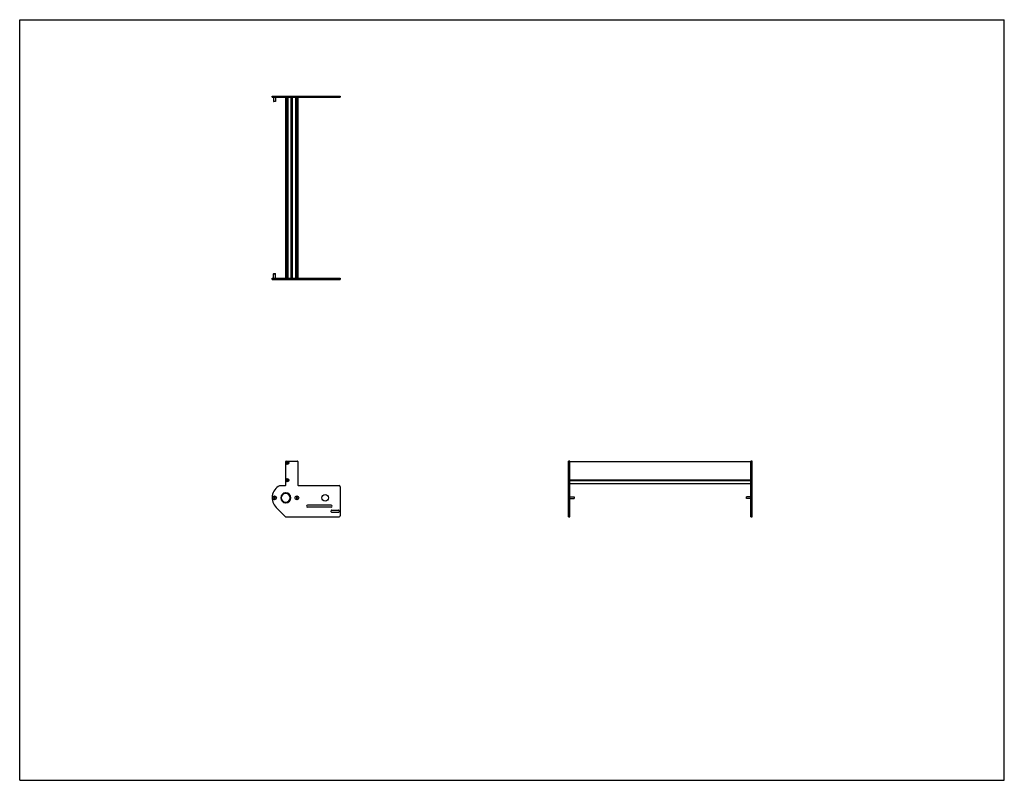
# Model space of a CAD drawing. Header units: inches. Extents: x 0 to 110, y 0 to 85.
import ezdxf

# ---------------------------------------------------------------- set-up
doc = ezdxf.new("R2010")
doc.units = ezdxf.units.IN
doc.header["$LTSCALE"] = 6.05
doc.header["$MEASUREMENT"] = 0
doc.layers.get('0').update_dxf_attribs({"linetype": 'CONTINUOUS'})
for name, color, linetype in [('350667_BL6', 7, 'CONTINUOUS'), ('350668_BL2', 7, 'CONTINUOUS'), ('350669_20_BL7', 7, 'CONTINUOUS'), ('930412M_BL1', 7, 'CONTINUOUS'), ('930412M_BL3', 7, 'CONTINUOUS'), ('930412M_BL8', 7, 'CONTINUOUS'), ('930516M_BL0', 7, 'CONTINUOUS'), ('930516M_BL4', 7, 'CONTINUOUS'), ('930516M_BL5', 7, 'CONTINUOUS'), ('930516M_BL9', 7, 'CONTINUOUS')]:
    doc.layers.add(name, color=color, linetype=linetype)

# ---------------------------------------------------------------- blocks, each defined once
blk = doc.blocks.new('930516M_BL0', base_point=(28.47, 44))
at = {"layer": '930516M_BL0', "color": 7, "linetype": 'CONTINUOUS'}
for p, q in [((28.37, 56.61), (28.38, 56.62)), ((28.37, 56.61), (28.57, 56.61)), ((28.37, 56.11), (28.37, 56.61)), ((28.38, 56.62), (28.56, 56.62)), ((28.57, 56.61), (28.56, 56.62)), ((28.57, 56.11), (28.57, 56.61)), ((28.47, 31.64), (28.41, 31.61)), ((28.41, 31.61), (28.41, 31.54)), ((28.41, 31.54), (28.47, 31.51)), ((28.53, 31.61), (28.47, 31.64)), ((28.47, 31.51), (28.53, 31.54)), ((28.53, 31.54), (28.53, 31.61))]:
    blk.add_line(p, q, dxfattribs=at)
blk.add_circle((28.47, 31.57), 0.197, dxfattribs=at)
blk = doc.blocks.new('930412M_BL1', base_point=(29.9, 45.89))
at = {"layer": '930412M_BL1', "color": 7, "linetype": 'CONTINUOUS'}
for p, q in [((29.86, 56.46), (29.94, 56.46)), ((29.86, 56.45), (29.94, 56.45)), ((29.9, 35.54), (29.85, 35.51)), ((29.85, 35.51), (29.85, 35.45)), ((29.85, 35.45), (29.9, 35.42)), ((29.95, 35.51), (29.9, 35.54)), ((29.9, 35.42), (29.95, 35.45)), ((29.95, 35.45), (29.95, 35.51))]:
    blk.add_line(p, q, dxfattribs=at)
blk.add_circle((29.9, 35.48), 0.157, dxfattribs=at)
blk = doc.blocks.new('350668_BL2', base_point=(44.82, 42.78))
at = {"layer": '350668_BL2', "color": 7, "linetype": 'CONTINUOUS'}
for p, q in [((28.19, 56.11), (35.81, 56.11)), ((28.19, 55.98), (28.19, 56.11)), ((29.03, 55.98), (29.03, 56.11)), ((29.72, 56.11), (29.72, 55.98)), ((31.08, 56.11), (31.08, 55.98)), ((35.81, 56.11), (35.81, 55.98)), ((28.19, 55.98), (29.72, 55.98)), ((29.72, 55.98), (35.81, 55.98)), ((29.72, 32.99), (29.72, 35.61)), ((29.78, 35.67), (31.02, 35.67)), ((31.08, 35.61), (31.08, 32.99)), ((61.33, 29.44), (61.33, 35.67)), ((61.46, 35.67), (61.33, 35.67)), ((61.46, 29.44), (61.46, 35.67)), ((29.03, 32.93), (29.66, 32.93)), ((29.69, 32.14), (29.69, 32.07)), ((29.75, 32.07), (29.75, 32.14)), ((31.14, 32.93), (35.68, 32.93)), ((35.81, 32.81), (35.81, 29.57)), ((61.46, 32.93), (61.33, 32.93)), ((29.69, 31.08), (29.69, 31.01)), ((29.75, 31.01), (29.75, 31.08)), ((29.66, 29.48), (28.64, 30.5)), ((32.16, 30.77), (34.78, 30.77)), ((34.78, 30.52), (32.16, 30.52)), ((34.81, 30), (34.81, 30.13)), ((34.87, 30.19), (35.62, 30.19)), ((35.62, 29.94), (34.87, 29.94)), ((35.68, 30.13), (35.68, 30)), ((29.75, 29.44), (35.68, 29.44)), ((61.33, 29.44), (61.46, 29.44))]:
    blk.add_line(p, q, dxfattribs=at)
for centre, radius in [((29.9, 35.48), 0.175), ((29.9, 33.54), 0.175), ((34.12, 31.57), 0.375), ((28.47, 31.57), 0.21), ((30.97, 31.57), 0.21)]:
    blk.add_circle(centre, radius, dxfattribs=at)
for centre, radius, start, end in [((29.78, 35.61), 0.06, 90, 180), ((31.02, 35.61), 0.06, 0, 90), ((29.72, 31.57), 1.52, 116.9083, 225), ((29.72, 31.57), 0.562, 93.0572, 266.9428), ((29.72, 31.57), 0.5, 93.4398, 266.5602), ((29.66, 32.99), 0.06, 270, 360), ((29.72, 31.57), 0.562, 273.0572, 86.9428), ((29.72, 31.57), 0.5, 273.4398, 86.5602), ((31.14, 32.99), 0.06, 180, 270), ((35.68, 32.81), 0.125, 0, 90), ((32.16, 30.64), 0.125, 90, 270), ((34.78, 30.64), 0.125, 270, 90), ((34.87, 30.13), 0.06, 90, 180), ((34.87, 30), 0.06, 180, 270), ((35.62, 30.13), 0.06, 0, 90), ((35.62, 30), 0.06, 270, 360), ((29.75, 29.57), 0.125, 225, 270), ((35.68, 29.57), 0.125, 270, 360)]:
    blk.add_arc(centre, radius, start, end, dxfattribs=at)
blk = doc.blocks.new('930412M_BL3', base_point=(29.9, 33.54))
at = {"layer": '930412M_BL3', "color": 7, "linetype": 'CONTINUOUS'}
for p, q in [((29.9, 33.6), (29.85, 33.57)), ((29.85, 33.57), (29.85, 33.51)), ((29.85, 33.51), (29.9, 33.49)), ((29.95, 33.57), (29.9, 33.6)), ((29.9, 33.49), (29.95, 33.51)), ((29.95, 33.51), (29.95, 33.57))]:
    blk.add_line(p, q, dxfattribs=at)
blk.add_circle((29.9, 33.54), 0.157, dxfattribs=at)
blk = doc.blocks.new('930516M_BL4', base_point=(46.37, 31.57))
at = {"layer": '930516M_BL4', "color": 7, "linetype": 'CONTINUOUS'}
for p, q in [((30.97, 31.64), (30.91, 31.61)), ((30.91, 31.61), (30.91, 31.54)), ((30.91, 31.54), (30.97, 31.51)), ((31.03, 31.61), (30.97, 31.64)), ((30.97, 31.51), (31.03, 31.54)), ((31.03, 31.54), (31.03, 31.61)), ((61.46, 31.67), (61.95, 31.67)), ((61.46, 31.48), (61.95, 31.48)), ((61.95, 31.67), (61.95, 31.48)), ((61.95, 31.67), (61.96, 31.67)), ((61.95, 31.48), (61.96, 31.48)), ((61.96, 31.67), (61.96, 31.48))]:
    blk.add_line(p, q, dxfattribs=at)
blk.add_circle((30.97, 31.57), 0.197, dxfattribs=at)
blk = doc.blocks.new('930516M_BL5', base_point=(28.47, 76.09))
at = {"layer": '930516M_BL5', "color": 7, "linetype": 'CONTINUOUS'}
for p, q in [((28.37, 76.34), (28.37, 75.85)), ((28.57, 76.34), (28.57, 75.85)), ((28.37, 75.85), (28.38, 75.84)), ((28.57, 75.85), (28.37, 75.85)), ((28.56, 75.84), (28.38, 75.84)), ((28.57, 75.85), (28.56, 75.84))]:
    blk.add_line(p, q, dxfattribs=at)
blk = doc.blocks.new('350667_BL6', base_point=(55.01, 52.96))
at = {"layer": '350667_BL6', "color": 7, "linetype": 'CONTINUOUS'}
for p, q in [((28.19, 76.34), (28.19, 76.47)), ((28.19, 76.47), (35.81, 76.47)), ((28.19, 76.34), (35.81, 76.34)), ((29.03, 76.34), (29.03, 76.47)), ((29.72, 76.47), (29.72, 76.34)), ((31.08, 76.47), (31.08, 76.34)), ((35.81, 76.47), (35.81, 76.34)), ((81.82, 35.67), (81.69, 35.67)), ((81.69, 29.44), (81.69, 35.67)), ((81.82, 29.44), (81.82, 35.67)), ((81.82, 32.93), (81.69, 32.93)), ((81.69, 29.44), (81.82, 29.44))]:
    blk.add_line(p, q, dxfattribs=at)
blk = doc.blocks.new('350669_20_BL7', base_point=(55.7, 54.76))
at = {"layer": '350669_20_BL7', "color": 7, "linetype": 'CONTINUOUS'}
for p, q in [((29.72, 56.11), (29.72, 76.34)), ((29.78, 56.11), (29.78, 76.34)), ((29.86, 76.34), (29.86, 56.11)), ((29.94, 76.34), (29.94, 56.11)), ((30.34, 56.11), (30.34, 76.34)), ((30.46, 56.11), (30.46, 76.34)), ((30.86, 56.11), (30.86, 76.34)), ((30.94, 56.11), (30.94, 76.34)), ((31.03, 56.11), (31.03, 76.34)), ((31.08, 76.34), (31.08, 56.11)), ((61.46, 35.61), (81.69, 35.61)), ((61.46, 33.67), (61.46, 35.48)), ((81.69, 33.64), (81.69, 35.48)), ((61.46, 33.59), (81.69, 33.59)), ((61.46, 33.5), (81.69, 33.5)), ((61.46, 33.21), (61.46, 33.45)), ((61.46, 33.18), (81.69, 33.18)), ((81.69, 33.21), (81.69, 33.42))]:
    blk.add_line(p, q, dxfattribs=at)
blk = doc.blocks.new('930412M_BL8', base_point=(29.9, 76))
at = {"layer": '930412M_BL8', "color": 7, "linetype": 'CONTINUOUS'}
for p, q in [((29.94, 76), (29.86, 76)), ((29.94, 75.99), (29.86, 75.99))]:
    blk.add_line(p, q, dxfattribs=at)
blk = doc.blocks.new('930516M_BL9', base_point=(81.44, 31.57))
at = {"layer": '930516M_BL9', "color": 7, "linetype": 'CONTINUOUS'}
for p, q in [((81.19, 31.67), (81.18, 31.67)), ((81.18, 31.48), (81.18, 31.67)), ((81.19, 31.48), (81.18, 31.48)), ((81.69, 31.67), (81.19, 31.67)), ((81.19, 31.48), (81.19, 31.67)), ((81.69, 31.48), (81.19, 31.48))]:
    blk.add_line(p, q, dxfattribs=at)

msp = doc.modelspace()

# ---------------------------------------------------------------- linework, layer by layer
at = {"color": 7, "linetype": 'CONTINUOUS'}
for p, q in [((0, 0), (0, 85)), ((0, 85), (110, 85)), ((110, 0), (110, 85)), ((0, 0), (110, 0))]:
    msp.add_line(p, q, dxfattribs=at)

# ---------------------------------------------------------------- block references
at = {"layer": '350667_BL6'}
msp.add_blockref('350667_BL6', (55.01, 52.96), dxfattribs=at)
at = {"layer": '350668_BL2'}
msp.add_blockref('350668_BL2', (44.82, 42.78), dxfattribs=at)
at = {"layer": '350669_20_BL7'}
msp.add_blockref('350669_20_BL7', (55.7, 54.76), dxfattribs=at)
at = {"layer": '930412M_BL1'}
msp.add_blockref('930412M_BL1', (29.9, 45.89), dxfattribs=at)
at = {"layer": '930412M_BL3'}
msp.add_blockref('930412M_BL3', (29.9, 33.54), dxfattribs=at)
at = {"layer": '930412M_BL8'}
msp.add_blockref('930412M_BL8', (29.9, 76), dxfattribs=at)
at = {"layer": '930516M_BL0'}
msp.add_blockref('930516M_BL0', (28.47, 44), dxfattribs=at)
at = {"layer": '930516M_BL4'}
msp.add_blockref('930516M_BL4', (46.37, 31.57), dxfattribs=at)
at = {"layer": '930516M_BL5'}
msp.add_blockref('930516M_BL5', (28.47, 76.09), dxfattribs=at)
at = {"layer": '930516M_BL9'}
msp.add_blockref('930516M_BL9', (81.44, 31.57), dxfattribs=at)

doc.saveas('drawing.dxf')
